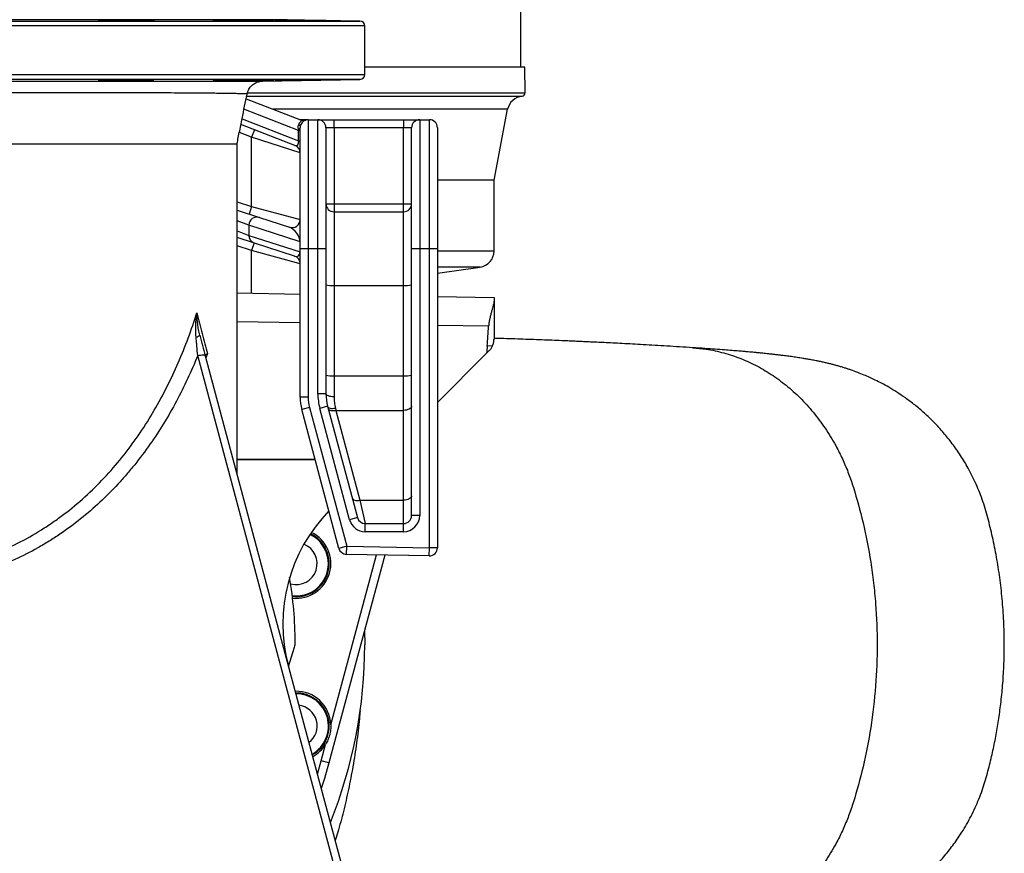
# Model space of a CAD drawing. Header units: millimetres. Extents: x 7128 to 13221, y 1378 to 18140.
# Tile 5 of 11: x 10174 to 13221, y 2758 to 5337. Entities that reach past the tile are written whole.
import ezdxf

# ---------------------------------------------------------------- set-up
doc = ezdxf.new("R2010")
doc.units = ezdxf.units.MM
doc.header["$LTSCALE"] = 5

msp = doc.modelspace()

# ---------------------------------------------------------------- linework, layer by layer
at = {"color": 7, "linetype": 'Continuous', "lineweight": 25}
for p, q in [((11724.3, 5190.3), (11724.3, 12905.5)), ((10545.4, 5333.7), (10545.4, 5335.7)), ((10890.2, 5334.3), (10890.2, 5335.7)), ((11227, 5333.1), (10986.5, 5337.3)), ((11241.8, 5167.5), (11241.8, 5318.1)), ((11736.8, 5190.3), (11241.8, 5190.3)), ((11738.2, 5110.5), (11736.8, 5190.3)), ((10545.4, 5150), (10545.4, 5151.9)), ((10890.2, 5150), (10890.2, 5151.4)), ((10925.6, 5147.3), (11227, 5152.5)), ((10874.7, 5092.5), (11043.1, 5027.3)), ((11641.8, 4840.3), (11684, 5060)), ((11066.8, 5027.8), (11041.8, 5027.8)), ((11066.8, 5027.8), (11066.8, 4627.8)), ((11066.8, 5027.8), (11096.8, 5027.8)), ((11096.8, 4627.8), (11096.8, 5027.8)), ((11096.8, 5027.8), (11146.8, 5027.8)), ((11146.8, 5002.8), (11146.8, 5027.8)), ((11146.8, 5027.8), (11361.8, 5027.8)), ((11361.8, 5027.8), (11361.8, 5002.8)), ((11361.8, 5027.8), (11411.8, 5027.8)), ((11411.8, 5027.8), (11411.8, 4627.8)), ((11411.8, 5027.8), (11441.8, 5027.8)), ((11441.8, 4627.8), (11441.8, 5027.8)), ((11025.8, 4948.2), (10858.8, 5012.9)), ((10900.8, 4996.6), (10891.8, 4973.3)), ((11041.8, 4627.8), (11041.8, 5002.7)), ((11121.8, 5002.8), (11121.8, 4627.8)), ((11146.8, 5002.8), (11121.8, 5002.8)), ((11146.8, 5002.8), (11146.8, 4767.8)), ((11361.8, 5002.8), (11146.8, 5002.8)), ((11386.8, 5002.8), (11361.8, 5002.8)), ((11361.8, 4767.8), (11361.8, 5002.8)), ((11386.8, 4627.8), (11386.8, 5002.8)), ((11466.8, 5002.8), (11466.8, 4627.8)), ((11041.8, 4924.9), (10891.8, 4973.3)), ((10891.8, 4759.4), (10891.8, 4973.3)), ((11037.3, 4994.7), (11041.8, 4994.7)), ((11037.3, 4962.6), (11037.3, 4994.7)), ((10846.8, 3929.8), (10846.8, 4952.7)), ((11037.3, 4962.6), (11041.8, 4962.6)), ((11641.8, 4840.3), (11466.8, 4840.3)), ((11641.8, 4621.3), (11641.8, 4840.3)), ((10891.8, 4759.4), (10884, 4735.6)), ((10891.8, 4759.4), (11041.8, 4718.8)), ((11121.8, 4767.8), (11146.8, 4767.8)), ((11146.8, 4767.8), (11146.8, 4742.8)), ((11146.8, 4767.8), (11361.8, 4767.8)), ((11361.8, 4767.8), (11386.8, 4767.8)), ((11361.8, 4742.8), (11361.8, 4767.8)), ((10846.8, 4747.7), (10916.1, 4725.2)), ((10916.1, 4725.2), (11009, 4695)), ((11146.8, 4742.8), (11146.8, 4514.6)), ((11146.8, 4742.8), (11361.8, 4742.8)), ((11361.8, 4514.6), (11361.8, 4742.8)), ((11041.6, 4650.1), (10883.5, 4701.4)), ((10883.5, 4701.4), (10883.5, 4669.9)), ((10900.6, 4646.1), (10846.8, 4663.6)), ((10883.5, 4669.9), (11041.6, 4618.5)), ((10899.5, 4646.5), (10891.8, 4622.7)), ((11024.5, 4605.8), (10900.6, 4646.1)), ((11041.8, 4650.1), (11041.6, 4650.1)), ((11041.6, 4618.5), (11041.6, 4650.1)), ((11041.8, 4582.1), (10891.8, 4622.7)), ((11041.8, 4618.5), (11041.6, 4618.5)), ((11041.8, 4169.3), (11041.8, 4627.8)), ((11066.8, 4627.8), (11041.8, 4627.8)), ((11066.8, 4627.8), (11066.8, 4169.3)), ((11096.8, 4627.8), (11066.8, 4627.8)), ((11121.8, 4627.8), (11096.8, 4627.8)), ((11096.8, 4179.8), (11096.8, 4627.8)), ((11121.8, 4627.8), (11121.8, 4179.8)), ((11411.8, 4627.8), (11386.8, 4627.8)), ((11386.8, 3802.8), (11386.8, 4627.8)), ((11411.8, 4627.8), (11411.8, 3802.8)), ((11441.8, 4627.8), (11411.8, 4627.8)), ((11466.8, 4627.8), (11441.8, 4627.8)), ((11441.8, 3703.2), (11441.8, 4627.8)), ((11466.8, 4627.8), (11466.8, 3703.2)), ((11467.2, 4553.3), (11598.7, 4571.8)), ((11146.8, 4514.6), (11146.8, 4235.3)), ((11146.8, 4514.6), (11361.8, 4514.6)), ((11361.8, 4235.3), (11361.8, 4514.6)), ((10846.8, 4491.7), (11041.8, 4488.3)), ((11466.8, 4480.9), (11641.8, 4477.8)), ((11641.8, 4477.8), (11641.8, 4467.3)), ((11641.8, 4467.3), (11641.8, 4348.5)), ((11637.2, 4327.7), (11620.5, 4327.4)), ((10748.4, 4297.5), (11281.1, 2309.2)), ((11466.8, 4152.8), (11618.9, 4305)), ((11146.8, 4235.3), (11146.8, 4171.2)), ((11146.8, 4235.3), (11361.8, 4235.3)), ((11361.8, 4128.3), (11361.8, 4235.3)), ((11121.8, 4179.8), (11096.8, 4179.8)), ((11066.8, 4169.3), (11041.8, 4169.3)), ((11071, 4136.9), (11046.9, 4130.5)), ((11161.9, 3701.2), (11046.9, 4130.5)), ((11071, 4136.9), (11186, 3707.7)), ((11126.9, 4141), (11102.7, 4134.5)), ((11195.1, 3789.9), (11102.7, 4134.5)), ((11126.9, 4141), (11219.2, 3796.3)), ((11151, 4135.3), (11152.7, 4128.3)), ((11152.7, 4128.3), (11227.1, 3850.5)), ((11152.7, 4128.3), (11361.8, 4128.3)), ((11361.8, 3850.5), (11361.8, 4128.3)), ((11227.1, 3850.5), (11243.4, 3777.8)), ((11227.1, 3850.5), (11361.8, 3850.5)), ((11361.8, 3777.8), (11361.8, 3850.5)), ((11219.2, 3796.3), (11195.1, 3789.9)), ((11243.4, 3752.8), (11243.4, 3777.8)), ((11243.4, 3777.8), (11361.8, 3777.8)), ((11361.8, 3752.8), (11361.8, 3777.8)), ((11411.8, 3802.8), (11386.8, 3802.8)), ((11361.8, 3752.8), (11243.4, 3752.8)), ((11186, 3707.7), (11161.9, 3701.2)), ((11185.6, 3682.7), (11186, 3707.7)), ((11186, 3707.7), (11441.8, 3703.2)), ((11441.3, 3678.2), (11441.8, 3703.2)), ((11466.8, 3703.2), (11441.8, 3703.2)), ((11303.5, 3680.7), (11131.1, 3037.2)), ((11441.3, 3678.2), (11185.6, 3682.7)), ((11241.1, 3447.6), (11241.8, 3402.8)), ((11006.2, 3335.4), (11024.6, 3395.6)), ((11107, 3043.7), (11120.6, 3094.5)), ((11131.1, 3037.2), (11107, 3043.7)), ((11158.6, 2822.7), (11150.4, 2797.2))]:
    msp.add_line(p, q, dxfattribs=at)
at = {"color": 8, "linetype": 'Continuous', "lineweight": 25}
for p, q in [((8306.5, 5333.1), (11227, 5333.1)), ((10986.5, 5337.3), (8547, 5337.3)), ((11241.8, 5318.1), (8291.8, 5318.1)), ((8291.8, 5167.5), (11241.8, 5167.5)), ((11227, 5152.5), (8306.5, 5152.5)), ((10876.6, 5100.3), (11729, 5100.3)), ((10879, 5110.5), (11738.2, 5110.5)), ((11037.3, 4994.7), (10868.2, 5060.2)), ((11684, 5060), (10958.7, 5060)), ((10862.3, 5030.3), (11037.3, 4962.6)), ((10891.8, 4973.3), (10853.8, 4988)), ((10846.8, 4774), (10891.8, 4759.4)), ((10883.5, 4701.4), (10846.8, 4715.3)), ((10846.8, 4683.8), (10883.5, 4669.9)), ((10891.8, 4622.7), (10846.8, 4637.3)), ((10891.8, 4490.9), (10891.8, 4622.7)), ((11641.8, 4621.3), (11466.8, 4621.3)), ((11598.7, 4571.8), (11466.8, 4571.8)), ((11467.2, 4553.3), (11466.8, 4553.3)), ((11041.8, 4398.7), (10846.8, 4402.1)), ((11625.2, 4388.6), (11466.8, 4391.3)), ((10754.9, 4304.1), (10750.5, 4289.6)), ((10846.8, 3977.8), (11087.8, 3977.6)), ((11088.5, 3975), (10846.8, 3975.2)), ((11136.9, 3155.5), (11277.8, 3681.1)), ((11095.3, 3002.7), (11107, 3043.7))]:
    msp.add_line(p, q, dxfattribs=at)
at = {"color": 7, "linetype": 'Continuous', "lineweight": 25, "flags": 128}
for points in [[(10589.1, 5151.3), (10588.7, 5151.5), (10586.2, 5151.6), (10581.8, 5151.7), (10575.4, 5151.8), (10567.5, 5151.9), (10558, 5151.9), (10547.5, 5151.9), (10536, 5151.8), (10524, 5151.7), (10511.8, 5151.6), (10499.7, 5151.5), (10488.1, 5151.3), (10477.3, 5151.2), (10465.5, 5150.9), (10457.6, 5150.7), (10451.4, 5150.5), (10447.1, 5150.3), (10444.7, 5150.1), (10444.3, 5150), (10444.3, 5150)], [(11036.6, 4999), (11037.8, 4999.4), (11038.8, 4999.9), (11039.7, 5000.3), (11040.4, 5000.8), (11041, 5001.3), (11041.4, 5001.7), (11041.7, 5002.2), (11041.8, 5002.7)], [(10724.9, 4297.8), (10729.3, 4298.8), (10733.6, 4299.5), (10737.5, 4299.9), (10741, 4300), (10743.9, 4299.8), (10746.2, 4299.3), (10747.7, 4298.6), (10748.4, 4297.5)], [(11257.4, 2309.4), (11244.9, 2356.1), (11194.8, 2542.9), (10994.7, 3290.2), (10724.9, 4297.8)], [(11121.8, 4179.8), (11122.2, 4178.2), (11123.7, 4176.5), (11126, 4175.1), (11129.1, 4173.8), (11132.9, 4172.7), (11137.2, 4171.9), (11141.9, 4171.4), (11146.8, 4171.2)], [(11126.9, 4141), (11127.8, 4139.1), (11129.5, 4137.4), (11131.9, 4136), (11134.9, 4135), (11138.5, 4134.5), (11142.4, 4134.3), (11146.6, 4134.6), (11151, 4135.3)], [(11128.5, 4134.7), (11129.5, 4132.7), (11131.2, 4130.9), (11133.6, 4129.4), (11136.7, 4128.4), (11140.2, 4127.7), (11144.1, 4127.5), (11148.3, 4127.7), (11152.7, 4128.3)], [(11386.8, 4141.2), (11386.3, 4138.7), (11384.9, 4136.3), (11382.5, 4134.1), (11379.4, 4132.1), (11375.6, 4130.5), (11371.3, 4129.3), (11366.6, 4128.6), (11361.8, 4128.3)], [(11203, 3857), (11204, 3854.9), (11205.7, 3853.1), (11208.1, 3851.7), (11211.1, 3850.6), (11214.6, 3849.9), (11218.6, 3849.7), (11222.8, 3849.9), (11227.1, 3850.5)], [(11386.8, 3863.4), (11386.3, 3860.9), (11384.9, 3858.5), (11382.5, 3856.3), (11379.4, 3854.3), (11375.6, 3852.7), (11371.3, 3851.5), (11366.6, 3850.8), (11361.8, 3850.5)], [(11131.1, 3037.2), (11117.3, 2989.2), (11107.3, 2957.8)]]:
    msp.add_lwpolyline(points, dxfattribs=at)
at = {"color": 7, "linetype": 'Continuous', "lineweight": 25}
for centre, radius, start, end in [((11226.8, 5318.1), 15, 0, 89), ((11226.8, 5167.5), 15, 271, 0), ((11733.1, 5050.5), 50, 94.7276, 169.1145), ((11728.2, 5110.3), 10, 274.7276, 1), ((11052.1, 5050.6), 25, 248.8387, 287.0452), ((11066.8, 5002.8), 25, 90, 155.4826), ((11096.8, 5002.8), 25, 0, 90), ((11411.8, 5002.8), 25, 90, 180), ((11441.8, 5002.8), 25, 0, 90), ((11038, 5017.7), 7.53, 261.5076, 323.4983), ((11016.8, 4924.9), 25, 0, 68.8387), ((11146.8, 4767.8), 25, 180, 270), ((11361.8, 4767.8), 25, 270, 0), ((10908.5, 4701.4), 25, 72.3647, 179.9747), ((11016.8, 4718.8), 25, 252, 0), ((10908.3, 4669.6), 24.8, 179.5139, 251.8433), ((11016.8, 4582.1), 25, 0, 72), ((11591.8, 4621.3), 50, 278, 0), ((11140.6, 4587.9), 73.6, 255.2041, 274.8338), ((11368, 4587.9), 73.6, 265.1662, 284.7959), ((10713.2, 4388.4), 33.5, 281.4034, 303.2123), ((11140.6, 4308.6), 73.6, 255.2041, 274.8338), ((11368, 4308.6), 73.6, 265.1662, 284.7959), ((11271.8, 4179.8), 175, 180, 195), ((11271.8, 4179.8), 150, 180, 195), ((11191.8, 4169.3), 150, 180, 195), ((11191.8, 4169.3), 125, 180, 195), ((11488.4, 3467.4), 500, 135.6516, 194.9978), ((11243.4, 3802.8), 50, 195, 270), ((11243.4, 3802.8), 25, 195, 270), ((11361.8, 3802.8), 50, 270, 0), ((11361.8, 3802.8), 25, 270, 0), ((11029.5, 3654), 107.5, 264.1027, 64.0538), ((11029.5, 3654), 100, 292.5, 64.6869), ((11029.5, 3654), 65, 254.9033, 68.1425), ((11186, 3707.7), 25, 195, 269), ((11441.8, 3703.2), 25, 269, 0), ((9766.8, 3402.8), 1260, 0.3502, 9.5035), ((11029.5, 3654), 100, 263.1366, 292.5), ((10976.7, 3410.2), 50, 343.0087, 0.3502), ((9766.8, 3402.8), 1475, 338.1117, 0), ((11029.5, 3151.6), 107.5, 2.0839, 91.5478), ((11029.5, 3151.6), 100, 299.4779, 90.5178), ((11029.5, 3151.6), 65, 307.6218, 82.3739), ((11029.5, 3151.6), 107.5, 298.4479, 327.9161)]:
    msp.add_arc(centre, radius, start, end, dxfattribs=at)
at = {"color": 8, "linetype": 'Continuous', "lineweight": 25}
for centre, start, end in [((11029.5, 3654), 263.4778, 64.4985), ((11029.5, 3151.6), 299.1173, 90.8784)]:
    msp.add_arc(centre, 102.5, start, end, dxfattribs=at)
at = {"color": 7, "linetype": 'Continuous', "lineweight": 25}
for centre, major_axis, ratio, start_param, end_param in [((11016.8, 5010.7), (-16.4, 30.4), 0.421761, 3.951576, 4.104963), ((11016.8, 4978.5), (-16.4, 30.4), 0.421761, 2.682623, 3.951576), ((11016.8, 4666.2), (-20, 27.9), 0.526363, 3.780106, 5.662425), ((11016.8, 4634.6), (-20, 27.9), 0.526363, 2.520832, 3.780106), ((11541.8, 4927.5), (-1.8, 951.6), 0.105072, 4.029903, 4.110142)]:
    msp.add_ellipse(centre, major_axis=major_axis, ratio=ratio, start_param=start_param, end_param=end_param, dxfattribs=at)
for points, knots in [([(10444.3, 5335.7), (10442.1, 5335.7), (10440.1, 5335.7), (10436.2, 5335.8), (10434.4, 5335.9), (10429.3, 5336), (10426.4, 5336.1), (10422.8, 5336.2), (10421.8, 5336.3), (10420, 5336.4), (10419.3, 5336.4), (10418.1, 5336.5), (10417.7, 5336.5), (10417.1, 5336.6), (10417, 5336.7), (10417.1, 5336.7), (10417.3, 5336.8), (10417.8, 5336.8), (10418.1, 5336.8), (10418.6, 5336.9), (10418.9, 5336.9), (10420.5, 5337), (10422.5, 5337), (10426.2, 5337.1), (10427.6, 5337.1), (10430.7, 5337.2), (10432.3, 5337.2), (10435.8, 5337.2), (10437.7, 5337.2), (10441.7, 5337.2), (10443.8, 5337.2), (10450.3, 5337.2), (10455, 5337.2), (10462.4, 5337.2), (10464.9, 5337.2), (10470, 5337.1), (10472.6, 5337.1), (10477.8, 5337.1), (10480.4, 5337), (10485.7, 5337), (10488.3, 5336.9), (10493.5, 5336.9), (10496, 5336.8), (10499.8, 5336.8), (10501.1, 5336.8), (10503.6, 5336.7), (10504.8, 5336.7), (10510.9, 5336.6), (10515.5, 5336.5), (10521.9, 5336.4), (10524, 5336.4), (10527.8, 5336.3), (10529.6, 5336.2), (10533, 5336.1), (10534.6, 5336.1), (10537.5, 5336), (10538.9, 5336), (10542.4, 5335.8), (10544.2, 5335.7), (10545.4, 5335.7)], [0, 0, 0, 0, 0.03125, 0.03125, 0.0625, 0.0625, 0.125, 0.125, 0.15625, 0.15625, 0.1875, 0.1875, 0.21875, 0.21875, 0.25, 0.25, 0.28125, 0.28125, 0.296875, 0.296875, 0.3125, 0.3125, 0.375, 0.375, 0.40625, 0.40625, 0.4375, 0.4375, 0.46875, 0.46875, 0.5, 0.5, 0.5625, 0.5625, 0.59375, 0.59375, 0.625, 0.625, 0.65625, 0.65625, 0.6875, 0.6875, 0.71875, 0.71875, 0.734375, 0.734375, 0.75, 0.75, 0.8125, 0.8125, 0.84375, 0.84375, 0.875, 0.875, 0.90625, 0.90625, 0.9375, 0.9375, 1, 1, 1, 1]), ([(10545.4, 5335.7), (10551.3, 5335.6), (10556.9, 5335.4), (10564.6, 5335.3), (10567, 5335.2), (10571.4, 5335.1), (10573.5, 5335.1), (10577.3, 5334.9), (10579.1, 5334.9), (10582.1, 5334.8), (10583.5, 5334.7), (10585.8, 5334.6), (10586.7, 5334.6), (10588.2, 5334.5), (10588.7, 5334.4), (10589.3, 5334.3), (10589.4, 5334.3), (10589.1, 5334.2), (10588.7, 5334.1), (10587, 5334), (10585.1, 5333.9), (10581.5, 5333.9), (10580.8, 5333.9), (10579.2, 5333.8), (10578.4, 5333.8), (10575.7, 5333.8), (10573.8, 5333.8), (10570.6, 5333.8), (10569.5, 5333.8), (10567.2, 5333.7), (10566, 5333.7), (10562.4, 5333.7), (10559.8, 5333.7), (10554.4, 5333.7), (10551.6, 5333.7), (10547.2, 5333.7), (10545.7, 5333.7), (10542.7, 5333.8), (10541.2, 5333.8), (10536.6, 5333.8), (10533.5, 5333.8), (10528.7, 5333.8), (10527.1, 5333.8), (10523.9, 5333.9), (10522.2, 5333.9), (10514.1, 5333.9), (10507.7, 5334), (10499.7, 5334.1), (10498.1, 5334.1), (10495, 5334.2), (10493.5, 5334.2), (10488.9, 5334.3), (10486, 5334.3), (10481.7, 5334.4), (10480.3, 5334.4), (10477.5, 5334.5), (10476.1, 5334.5), (10472.1, 5334.6), (10469.6, 5334.6), (10466, 5334.7), (10464.9, 5334.7), (10462.7, 5334.8), (10461.6, 5334.8), (10458.5, 5334.9), (10456.7, 5334.9), (10454.1, 5335), (10453.3, 5335.1), (10451.8, 5335.1), (10451.1, 5335.1), (10449.1, 5335.2), (10446.9, 5335.3), (10445.5, 5335.4), (10444.8, 5335.5), (10444.6, 5335.6), (10444.4, 5335.6), (10444.3, 5335.6), (10444.3, 5335.7)], [0, 0, 0, 0, 0.0625, 0.0625, 0.09375, 0.09375, 0.125, 0.125, 0.15625, 0.15625, 0.1875, 0.1875, 0.21875, 0.21875, 0.25, 0.25, 0.28125, 0.28125, 0.3125, 0.3125, 0.375, 0.375, 0.390625, 0.390625, 0.40625, 0.40625, 0.4375, 0.4375, 0.453125, 0.453125, 0.46875, 0.46875, 0.5, 0.5, 0.53125, 0.53125, 0.546875, 0.546875, 0.5625, 0.5625, 0.59375, 0.59375, 0.609375, 0.609375, 0.625, 0.625, 0.6875, 0.6875, 0.703125, 0.703125, 0.71875, 0.71875, 0.75, 0.75, 0.765625, 0.765625, 0.78125, 0.78125, 0.8125, 0.8125, 0.828125, 0.828125, 0.84375, 0.84375, 0.875, 0.875, 0.890625, 0.890625, 0.90625, 0.90625, 0.9375, 0.96875, 0.96875, 0.984375, 0.984375, 1, 1, 1, 1]), ([(10822.6, 5335.7), (10820.1, 5335.7), (10817.5, 5335.7), (10812.6, 5335.8), (10810.2, 5335.9), (10805.6, 5336), (10803.3, 5336), (10798.9, 5336.1), (10796.8, 5336.1), (10792.9, 5336.2), (10791, 5336.3), (10787.4, 5336.4), (10784.2, 5336.5), (10781.4, 5336.5), (10778.9, 5336.6), (10777.8, 5336.7), (10774.9, 5336.8), (10773.6, 5336.9), (10772.5, 5336.9), (10772.3, 5337), (10772.2, 5337), (10772.4, 5337.1), (10772.9, 5337.1), (10773.4, 5337.1), (10774.5, 5337.2), (10775.3, 5337.2), (10777.1, 5337.2), (10778.1, 5337.2), (10779.9, 5337.2), (10780.5, 5337.2), (10781.8, 5337.2), (10782.5, 5337.2), (10786.2, 5337.2), (10789.6, 5337.2), (10795.4, 5337.2), (10797.5, 5337.2), (10801.7, 5337.1), (10806.2, 5337.1), (10810.9, 5337), (10815.8, 5337), (10818.3, 5336.9), (10825.9, 5336.9), (10831, 5336.8), (10838.9, 5336.7), (10841.6, 5336.6), (10846.8, 5336.5), (10849.3, 5336.5), (10854.4, 5336.4), (10856.9, 5336.4), (10861.9, 5336.3), (10864.3, 5336.2), (10868.9, 5336.1), (10871.2, 5336.1), (10874.4, 5336), (10875.5, 5336), (10877.6, 5336), (10878.6, 5335.9), (10883.6, 5335.8), (10887.1, 5335.7), (10890.2, 5335.7)], [0, 0, 0, 0, 0.03125, 0.03125, 0.0625, 0.0625, 0.09375, 0.09375, 0.125, 0.125, 0.15625, 0.15625, 0.1875, 0.21875, 0.21875, 0.25, 0.25, 0.3125, 0.3125, 0.34375, 0.34375, 0.375, 0.375, 0.40625, 0.40625, 0.4375, 0.4375, 0.46875, 0.46875, 0.484375, 0.484375, 0.5, 0.5, 0.5625, 0.5625, 0.59375, 0.59375, 0.625, 0.65625, 0.65625, 0.6875, 0.6875, 0.75, 0.75, 0.78125, 0.78125, 0.8125, 0.8125, 0.84375, 0.84375, 0.875, 0.875, 0.90625, 0.90625, 0.921875, 0.921875, 0.9375, 0.9375, 1, 1, 1, 1]), ([(10890.2, 5335.7), (10896.7, 5335.6), (10903.1, 5335.4), (10912.4, 5335.3), (10915.5, 5335.2), (10921.5, 5335.1), (10924.3, 5335.1), (10929.8, 5334.9), (10932.5, 5334.9), (10937.6, 5334.8), (10939.9, 5334.7), (10944.3, 5334.6), (10946.4, 5334.6), (10950.2, 5334.5), (10951.9, 5334.4), (10956.4, 5334.3), (10958.6, 5334.2), (10961.5, 5334), (10962, 5333.9), (10961.5, 5333.9), (10961.1, 5333.8), (10959.9, 5333.8), (10959.1, 5333.8), (10957.1, 5333.8), (10955.8, 5333.7), (10953, 5333.7), (10951.3, 5333.7), (10947.8, 5333.7), (10945.8, 5333.7), (10941.5, 5333.7), (10939.2, 5333.8), (10931.8, 5333.8), (10926.4, 5333.8), (10917.6, 5333.9), (10914.5, 5333.9), (10908.4, 5334), (10905.3, 5334.1), (10898.9, 5334.1), (10895.6, 5334.2), (10889.1, 5334.3), (10885.9, 5334.3), (10879.5, 5334.4), (10876.3, 5334.5), (10869.9, 5334.6), (10866.8, 5334.6), (10860.7, 5334.7), (10857.8, 5334.8), (10852.1, 5334.9), (10849.3, 5334.9), (10844, 5335.1), (10841.5, 5335.1), (10838, 5335.2), (10836.8, 5335.2), (10834.7, 5335.3), (10833.6, 5335.3), (10830.6, 5335.4), (10828.7, 5335.4), (10826.2, 5335.5), (10825.4, 5335.6), (10824, 5335.6), (10823.3, 5335.6), (10822.6, 5335.7)], [0, 0, 0, 0, 0.0625, 0.0625, 0.09375, 0.09375, 0.125, 0.125, 0.15625, 0.15625, 0.1875, 0.1875, 0.21875, 0.21875, 0.25, 0.25, 0.3125, 0.3125, 0.375, 0.375, 0.40625, 0.40625, 0.4375, 0.4375, 0.46875, 0.46875, 0.5, 0.5, 0.53125, 0.53125, 0.5625, 0.5625, 0.625, 0.625, 0.65625, 0.65625, 0.6875, 0.6875, 0.71875, 0.71875, 0.75, 0.75, 0.78125, 0.78125, 0.8125, 0.8125, 0.84375, 0.84375, 0.875, 0.875, 0.90625, 0.90625, 0.921875, 0.921875, 0.9375, 0.9375, 0.96875, 0.96875, 0.984375, 0.984375, 1, 1, 1, 1]), ([(11040.2, 5335.7), (11037.6, 5335.7), (11035, 5335.7), (11029.8, 5335.8), (11027.2, 5335.9), (11022, 5336), (11019.4, 5336), (11014.2, 5336.1), (11011.7, 5336.1), (11004.2, 5336.3), (10999.5, 5336.4), (10990.6, 5336.5), (10986.5, 5336.6), (10979.1, 5336.8), (10976, 5336.9), (10972, 5336.9), (10970.8, 5337), (10968.8, 5337), (10967.9, 5337.1), (10966.4, 5337.1), (10965.8, 5337.1), (10965, 5337.2), (10964.7, 5337.2), (10964.4, 5337.2), (10964.7, 5337.2), (10966, 5337.2), (10966.3, 5337.2), (10967, 5337.2), (10967.4, 5337.2), (10968.6, 5337.2), (10969.6, 5337.2), (10971.8, 5337.2), (10973, 5337.2), (10975.8, 5337.1), (10977.4, 5337.1), (10980.6, 5337.1), (10982.4, 5337), (10986.1, 5337), (10988.1, 5336.9), (10994.4, 5336.9), (10998.9, 5336.8), (11006.1, 5336.7), (11008.6, 5336.6), (11013.7, 5336.5), (11018.7, 5336.5), (11023.9, 5336.4), (11029.2, 5336.3), (11031.8, 5336.2), (11039.6, 5336.1), (11044.8, 5336), (11052.3, 5335.9), (11054.7, 5335.8), (11059.4, 5335.7), (11061.7, 5335.7), (11063.9, 5335.7)], [0, 0, 0, 0, 0.03125, 0.03125, 0.0625, 0.0625, 0.09375, 0.09375, 0.125, 0.125, 0.1875, 0.1875, 0.25, 0.25, 0.3125, 0.3125, 0.34375, 0.34375, 0.375, 0.375, 0.40625, 0.40625, 0.4375, 0.4375, 0.5, 0.5, 0.515625, 0.515625, 0.53125, 0.53125, 0.5625, 0.5625, 0.59375, 0.59375, 0.625, 0.625, 0.65625, 0.65625, 0.6875, 0.6875, 0.75, 0.75, 0.78125, 0.78125, 0.8125, 0.84375, 0.84375, 0.875, 0.875, 0.9375, 0.9375, 0.96875, 0.96875, 1, 1, 1, 1]), ([(11063.9, 5335.7), (11065.4, 5335.6), (11067, 5335.6), (11070.1, 5335.6), (11071.7, 5335.5), (11076.4, 5335.4), (11079.5, 5335.4), (11084.4, 5335.3), (11086, 5335.3), (11089.2, 5335.2), (11090.9, 5335.2), (11095.7, 5335.1), (11099, 5335.1), (11105.3, 5334.9), (11108.5, 5334.9), (11113.2, 5334.8), (11114.7, 5334.8), (11117.8, 5334.7), (11119.3, 5334.7), (11123.7, 5334.6), (11126.5, 5334.6), (11130.6, 5334.5), (11132, 5334.5), (11134.6, 5334.4), (11135.9, 5334.4), (11142.2, 5334.3), (11146.6, 5334.2), (11152.1, 5334.1), (11153.8, 5334), (11156.8, 5333.9), (11158.1, 5333.9), (11160.2, 5333.9), (11161.1, 5333.8), (11162.4, 5333.8), (11162.9, 5333.8), (11163.4, 5333.8), (11163.4, 5333.7), (11163, 5333.7), (11162.6, 5333.7), (11161.3, 5333.7), (11160.5, 5333.7), (11158.4, 5333.7), (11157.1, 5333.8), (11152.7, 5333.8), (11149.1, 5333.8), (11142.6, 5333.9), (11140.2, 5333.9), (11135.3, 5334), (11132.7, 5334.1), (11127.2, 5334.1), (11124.4, 5334.2), (11118.5, 5334.3), (11115.4, 5334.3), (11109.3, 5334.4), (11106.1, 5334.5), (11099.7, 5334.6), (11096.5, 5334.6), (11086.7, 5334.8), (11080.3, 5334.9), (11067.6, 5335.1), (11061.6, 5335.2), (11053, 5335.4), (11050.3, 5335.4), (11045, 5335.6), (11042.6, 5335.6), (11040.2, 5335.7)], [0, 0, 0, 0, 0.015625, 0.015625, 0.03125, 0.03125, 0.0625, 0.0625, 0.078125, 0.078125, 0.09375, 0.09375, 0.125, 0.125, 0.15625, 0.15625, 0.171875, 0.171875, 0.1875, 0.1875, 0.21875, 0.21875, 0.234375, 0.234375, 0.25, 0.25, 0.3125, 0.3125, 0.34375, 0.34375, 0.375, 0.375, 0.40625, 0.40625, 0.4375, 0.4375, 0.46875, 0.46875, 0.5, 0.5, 0.53125, 0.53125, 0.5625, 0.5625, 0.625, 0.625, 0.65625, 0.65625, 0.6875, 0.6875, 0.71875, 0.71875, 0.75, 0.75, 0.78125, 0.78125, 0.8125, 0.8125, 0.875, 0.875, 0.9375, 0.9375, 0.96875, 0.96875, 1, 1, 1, 1]), ([(10444.3, 5150), (10442.1, 5149.9), (10440.1, 5149.9), (10436.2, 5149.8), (10434.4, 5149.7), (10429.3, 5149.6), (10426.4, 5149.5), (10422.8, 5149.4), (10421.8, 5149.3), (10420, 5149.2), (10419.3, 5149.2), (10418.1, 5149.1), (10417.7, 5149.1), (10417.1, 5149), (10417, 5148.9), (10417.1, 5148.9), (10417.3, 5148.8), (10417.8, 5148.8), (10418.1, 5148.8), (10418.6, 5148.7), (10418.9, 5148.7), (10420.5, 5148.6), (10422.5, 5148.6), (10426.2, 5148.5), (10427.6, 5148.5), (10430.7, 5148.5), (10432.3, 5148.4), (10435.8, 5148.4), (10437.7, 5148.4), (10441.7, 5148.4), (10443.8, 5148.4), (10450.3, 5148.4), (10455, 5148.4), (10462.4, 5148.4), (10464.9, 5148.5), (10470, 5148.5), (10472.6, 5148.5), (10477.8, 5148.6), (10480.4, 5148.6), (10485.7, 5148.6), (10488.3, 5148.7), (10493.5, 5148.7), (10496, 5148.8), (10501.1, 5148.8), (10503.6, 5148.9), (10510.9, 5149), (10515.5, 5149.1), (10521.9, 5149.2), (10524, 5149.2), (10527.8, 5149.3), (10529.6, 5149.4), (10533, 5149.5), (10534.6, 5149.5), (10536.8, 5149.6), (10537.5, 5149.6), (10538.8, 5149.7), (10539.5, 5149.7), (10542.4, 5149.8), (10544.2, 5149.9), (10545.4, 5150)], [0, 0, 0, 0, 0.03125, 0.03125, 0.0625, 0.0625, 0.125, 0.125, 0.15625, 0.15625, 0.1875, 0.1875, 0.21875, 0.21875, 0.25, 0.25, 0.28125, 0.28125, 0.296875, 0.296875, 0.3125, 0.3125, 0.375, 0.375, 0.40625, 0.40625, 0.4375, 0.4375, 0.46875, 0.46875, 0.5, 0.5, 0.5625, 0.5625, 0.59375, 0.59375, 0.625, 0.625, 0.65625, 0.65625, 0.6875, 0.6875, 0.71875, 0.71875, 0.75, 0.75, 0.8125, 0.8125, 0.84375, 0.84375, 0.875, 0.875, 0.90625, 0.90625, 0.921875, 0.921875, 0.9375, 0.9375, 1, 1, 1, 1]), ([(10545.4, 5150), (10551.3, 5150.1), (10560.8, 5150.2), (10571.4, 5150.5), (10578.8, 5150.7), (10584.3, 5150.9), (10588, 5151.1), (10588.8, 5151.2), (10589.2, 5151.3)], [0, 0, 0, 0, 0.245381, 0.396299, 0.547216, 0.698145, 0.849074, 1, 1, 1, 1]), ([(10772.4, 5148.6), (10772.8, 5148.5), (10773.5, 5148.5), (10777, 5148.4), (10782, 5148.4), (10788.6, 5148.4), (10796.6, 5148.4), (10805.7, 5148.5), (10815.8, 5148.6), (10826.4, 5148.8), (10837.4, 5148.9), (10848.4, 5149.1), (10859, 5149.3), (10869, 5149.5), (10880.2, 5149.7), (10886.3, 5149.9), (10890.2, 5150)], [0, 0, 0, 0, 0.068396, 0.136782, 0.205167, 0.273545, 0.341923, 0.410299, 0.478676, 0.547059, 0.615442, 0.683836, 0.75223, 0.820633, 0.889037, 1, 1, 1, 1]), ([(10822.6, 5150), (10822.5, 5150), (10818.8, 5149.9), (10811.7, 5149.8), (10801.2, 5149.6), (10791.8, 5149.4), (10784.1, 5149.2), (10778.5, 5149), (10774.6, 5148.8), (10772.5, 5148.7), (10772.5, 5148.6), (10772.5, 5148.6)], [0, 0, 0, 0, 0.004859, 0.130436, 0.256012, 0.412697, 0.53828, 0.663864, 0.789448, 0.915032, 1, 1, 1, 1]), ([(10961.5, 5151.7), (10961.5, 5151.7), (10961.5, 5151.8), (10959, 5151.8), (10954.6, 5151.9), (10948.2, 5151.9), (10940.2, 5151.9), (10930.7, 5151.8), (10920.1, 5151.7), (10908.6, 5151.6), (10896.5, 5151.5), (10884.2, 5151.3), (10872.1, 5151.1), (10860.5, 5150.9), (10848.7, 5150.7), (10838.4, 5150.4), (10829.8, 5150.2), (10825.1, 5150.1), (10823, 5150), (10822.6, 5150)], [0, 0, 0, 0, 0.044482, 0.106132, 0.167782, 0.229425, 0.291068, 0.352709, 0.41435, 0.475995, 0.537639, 0.59929, 0.660941, 0.722601, 0.784261, 0.861195, 0.922858, 0.984521, 1, 1, 1, 1]), ([(10890.2, 5150), (10894.2, 5150), (10902.1, 5150.1), (10913.8, 5150.3), (10924.9, 5150.6), (10935.1, 5150.8), (10943.9, 5151), (10951.2, 5151.2), (10956.7, 5151.4), (10960.5, 5151.5), (10961.3, 5151.6), (10961.7, 5151.7)], [0, 0, 0, 0, 0.109195, 0.2183901, 0.3300474, 0.4417047, 0.5533688, 0.665033, 0.7766929, 0.8883528, 1, 1, 1, 1]), ([(10964.6, 5148.4), (10965, 5148.4), (10965.7, 5148.4), (10969.2, 5148.4), (10974.2, 5148.5), (10980.8, 5148.6), (10988.8, 5148.7), (10998, 5148.8), (11008, 5149), (11018.7, 5149.2), (11029.7, 5149.3), (11040.6, 5149.5), (11052.4, 5149.7), (11059.8, 5149.9), (11063.9, 5150)], [0, 0, 0, 0, 0.08133, 0.162651, 0.243973, 0.325295, 0.406617, 0.487948, 0.569279, 0.650623, 0.731967, 0.813322, 0.894676, 1, 1, 1, 1]), ([(11040.2, 5150), (11038.9, 5149.9), (11033.9, 5149.9), (11025.2, 5149.7), (11014.4, 5149.5), (11003.9, 5149.3), (10993.4, 5149.1), (10984.1, 5148.9), (10976.4, 5148.8), (10970.7, 5148.6), (10966.9, 5148.5), (10964.7, 5148.5), (10964.7, 5148.4), (10964.7, 5148.4)], [0, 0, 0, 0, 0.035822, 0.132993, 0.230165, 0.327346, 0.424527, 0.545796, 0.642954, 0.740113, 0.837272, 0.934432, 1, 1, 1, 1]), ([(11063.9, 5150), (11065.4, 5150), (11067, 5150), (11070.1, 5150.1), (11071.7, 5150.1), (11076.4, 5150.2), (11079.5, 5150.2), (11084.4, 5150.3), (11086, 5150.3), (11089.2, 5150.4), (11090.9, 5150.4), (11095.7, 5150.5), (11099, 5150.6), (11105.3, 5150.7), (11108.5, 5150.7), (11113.2, 5150.8), (11114.7, 5150.8), (11117.8, 5150.9), (11119.3, 5150.9), (11123.7, 5151), (11126.5, 5151), (11130.6, 5151.1), (11132, 5151.2), (11134.6, 5151.2), (11135.9, 5151.2), (11142.2, 5151.4), (11146.6, 5151.4), (11152.1, 5151.6), (11153.8, 5151.6), (11156.8, 5151.7), (11158.1, 5151.7), (11160.2, 5151.7), (11161.1, 5151.8), (11162.4, 5151.8), (11162.9, 5151.8), (11163.4, 5151.9), (11163.4, 5151.9), (11163, 5151.9), (11162.6, 5151.9), (11161.3, 5151.9), (11160.5, 5151.9), (11158.4, 5151.9), (11157.1, 5151.9), (11152.7, 5151.8), (11149.1, 5151.8), (11142.6, 5151.7), (11140.2, 5151.7), (11135.3, 5151.6), (11132.7, 5151.6), (11127.2, 5151.5), (11124.4, 5151.4), (11118.5, 5151.3), (11115.4, 5151.3), (11109.3, 5151.2), (11106.1, 5151.2), (11099.7, 5151.1), (11096.5, 5151), (11086.7, 5150.8), (11080.3, 5150.7), (11067.6, 5150.5), (11061.6, 5150.4), (11053, 5150.2), (11050.3, 5150.2), (11045, 5150.1), (11042.6, 5150), (11040.2, 5150)], [0, 0, 0, 0, 0.015625, 0.015625, 0.03125, 0.03125, 0.0625, 0.0625, 0.078125, 0.078125, 0.09375, 0.09375, 0.125, 0.125, 0.15625, 0.15625, 0.171875, 0.171875, 0.1875, 0.1875, 0.21875, 0.21875, 0.234375, 0.234375, 0.25, 0.25, 0.3125, 0.3125, 0.34375, 0.34375, 0.375, 0.375, 0.40625, 0.40625, 0.4375, 0.4375, 0.46875, 0.46875, 0.5, 0.5, 0.53125, 0.53125, 0.5625, 0.5625, 0.625, 0.625, 0.65625, 0.65625, 0.6875, 0.6875, 0.71875, 0.71875, 0.75, 0.75, 0.78125, 0.78125, 0.8125, 0.8125, 0.875, 0.875, 0.9375, 0.9375, 0.96875, 0.96875, 1, 1, 1, 1]), ([(9766.8, 5147.2), (9787.8, 5147.2), (9829.8, 5147.2), (9892.7, 5147.2), (9955.7, 5147.2), (10018.8, 5147.2), (10081.7, 5147.2), (10143, 5147.2), (10202.7, 5147.2), (10260.7, 5147.2), (10317.6, 5147.2), (10373.4, 5147.2), (10427.8, 5147.2), (10480.1, 5147.2), (10530.1, 5147.2), (10577.7, 5147.2), (10623.3, 5147.2), (10666.5, 5147.2), (10707.1, 5147.2), (10744.2, 5147.2), (10777.9, 5147.2), (10808, 5147.2), (10835.1, 5147.2), (10859.1, 5147.2), (10879.7, 5147.2), (10896.4, 5147.3), (10909.3, 5147.3), (10918.5, 5147.3), (10924.3, 5147.3), (10925.2, 5147.3), (10925.6, 5147.3)], [0, 0, 0, 0, 0.034795, 0.069618, 0.104415, 0.140217, 0.176048, 0.21185, 0.246791, 0.281757, 0.316697, 0.352602, 0.388534, 0.424439, 0.460254, 0.496096, 0.531911, 0.568773, 0.605665, 0.642528, 0.678229, 0.713957, 0.749658, 0.786411, 0.823195, 0.859949, 0.895381, 0.93084, 0.966271, 1, 1, 1, 1]), ([(10877.8, 5107), (10878.1, 5108.6), (10878.8, 5112.8), (10881.5, 5119.1), (10885.3, 5125.7), (10889.8, 5131.4), (10894.8, 5136.1), (10900, 5139.8), (10905.3, 5142.6), (10910.3, 5144.6), (10914.9, 5146), (10918.7, 5146.7), (10921.6, 5147.1), (10923.3, 5147.2), (10923.9, 5147.2), (10924, 5147.2)], [0, 0, 0, 0, 0.07114, 0.192028, 0.306603, 0.415187, 0.517761, 0.614019, 0.703372, 0.784896, 0.857226, 0.918097, 0.962754, 0.991307, 1, 1, 1, 1]), ([(10846.8, 4952.8), (10846.8, 4952.8), (10846.8, 4952.8), (10846.8, 4952.9), (10846.8, 4953.1), (10846.9, 4953.6), (10847.2, 4955.2), (10848.2, 4959.9), (10850.4, 4971), (10855.3, 4995.6), (10864.6, 5042.2), (10872.6, 5081.9), (10877.6, 5107)], [0, 0, 0, 0, 0.01019, 0.014776, 0.019112, 0.023658, 0.029542, 0.052697, 0.109985, 0.241563, 0.519631, 1, 1, 1, 1]), ([(11036.8, 5010.2), (11037.3, 5011.9), (11037.9, 5013.4), (11039, 5015.6), (11039.4, 5016.2), (11040.2, 5017.5), (11040.6, 5018.1), (11041.9, 5019.8), (11042.7, 5020.8), (11044.1, 5022.4), (11044.7, 5023.1), (11045.5, 5024.1), (11045.7, 5024.6), (11045.8, 5025.3), (11045.7, 5025.6), (11045, 5026.4), (11044.1, 5026.9), (11043.1, 5027.3)], [0, 0, 0, 0, 0.125, 0.125, 0.1875, 0.1875, 0.25, 0.25, 0.375, 0.375, 0.5, 0.5, 0.625, 0.625, 0.75, 0.75, 1, 1, 1, 1]), ([(11036.6, 4999), (11036.2, 5000.9), (11036.1, 5002.8), (11036.1, 5006.5), (11036.4, 5008.4), (11036.8, 5010.2)], [0, 0, 0, 0, 0.5, 0.5, 1, 1, 1, 1]), ([(11044, 5013.2), (11043.3, 5011.6), (11042.8, 5010), (11042, 5006.5), (11041.8, 5004.6), (11041.8, 5002.7)], [0, 0, 0, 0, 0.5, 0.5, 1, 1, 1, 1]), ([(9766.8, 4952.8), (9774.7, 4952.8), (9782.6, 4952.8), (9798.4, 4952.8), (9806.4, 4952.8), (9830.2, 4952.8), (9846, 4952.8), (9893.1, 4952.8), (9924.3, 4952.8), (9986, 4952.8), (10016.6, 4952.8), (10077.2, 4952.8), (10107.3, 4952.8), (10151.9, 4952.8), (10166.7, 4952.8), (10195.9, 4952.8), (10210.4, 4952.8), (10253.1, 4952.8), (10280.9, 4952.8), (10335.1, 4952.8), (10361.5, 4952.8), (10412.8, 4952.8), (10437.8, 4952.8), (10462, 4952.8)], [0, 0, 0, 0, 0.03125, 0.03125, 0.0625, 0.0625, 0.125, 0.125, 0.25, 0.25, 0.375, 0.375, 0.5, 0.5, 0.5625, 0.5625, 0.625, 0.625, 0.75, 0.75, 0.875, 0.875, 1, 1, 1, 1]), ([(10462, 4952.8), (10464, 4952.8), (10467.8, 4952.8), (10473.3, 4952.8), (10478.4, 4952.8), (10483.2, 4952.8), (10487.6, 4952.8), (10491.6, 4952.8), (10495.2, 4952.8), (10498.5, 4952.8), (10501.5, 4952.8), (10504.1, 4952.8), (10506.4, 4952.8), (10508.3, 4952.8), (10509.9, 4952.8), (10511.1, 4952.8), (10517.9, 4952.8), (10526.2, 4952.8), (10537.8, 4952.8), (10551.4, 4952.8), (10565.9, 4952.8), (10584.6, 4952.8), (10606.2, 4952.8), (10634.2, 4952.8), (10665.6, 4952.8), (10692.6, 4952.8), (10715.5, 4952.8), (10733.2, 4952.8), (10749.6, 4952.8), (10762.2, 4952.8), (10771.6, 4952.8), (10782.1, 4952.8), (10795.2, 4952.8), (10805.8, 4952.8), (10812.3, 4952.8), (10815.3, 4952.8), (10818.2, 4952.8), (10820.1, 4952.8), (10821, 4952.8)], [0, 0, 0, 0, 0.010925, 0.021198, 0.030815, 0.039771, 0.048069, 0.055712, 0.062702, 0.06904, 0.074728, 0.079765, 0.084154, 0.087895, 0.090988, 0.093434, 0.095233, 0.130764, 0.142654, 0.165169, 0.213673, 0.233417, 0.284693, 0.355867, 0.427353, 0.515932, 0.571052, 0.624999, 0.678726, 0.732676, 0.759838, 0.786481, 0.857666, 0.928982, 0.946763, 0.964524, 0.982269, 1, 1, 1, 1]), ([(10821, 4952.8), (10825.2, 4952.8), (10833.5, 4952.8), (10841.5, 4952.8), (10846.2, 4952.8), (10846.4, 4952.8), (10846.5, 4952.8)], [0, 0, 0, 0, 0.264668, 0.524589, 0.786557, 1, 1, 1, 1]), ([(11641.8, 4467.3), (11641.8, 4463.5), (11640.9, 4458.9), (11638.8, 4450.7), (11638, 4447.7), (11636.3, 4441.6), (11635.3, 4438.3), (11633.4, 4431.6), (11632.4, 4428.1), (11630.5, 4420.7), (11629.6, 4416.9), (11627.9, 4409.2), (11627.2, 4405.2), (11625.9, 4397), (11625.5, 4392.8), (11625.2, 4388.6)], [0, 0, 0, 0, 0.25, 0.25, 0.375, 0.375, 0.5, 0.5, 0.625, 0.625, 0.75, 0.75, 0.875, 0.875, 1, 1, 1, 1]), ([(9766.8, 3626.2), (9795.6, 3625.5), (9824.1, 3626.3), (9880.7, 3630.7), (9908.8, 3634.4), (9964.5, 3644.6), (9992.1, 3651), (10026.4, 3661), (10033.2, 3663), (10046.8, 3667.3), (10053.6, 3669.6), (10073.9, 3676.6), (10087.2, 3681.5), (10126.7, 3697.4), (10152.3, 3709.2), (10202.3, 3735), (10226.6, 3749.1), (10262.2, 3772), (10273.9, 3779.8), (10291.2, 3792.1), (10297, 3796.3), (10308.3, 3804.7), (10314, 3809), (10341.8, 3830.6), (10363.2, 3848.8), (10424.8, 3905.7), (10462.4, 3946.9), (10505.8, 4001.9), (10514.2, 4013), (10530.7, 4035.6), (10538.7, 4047), (10562, 4081.4), (10576.7, 4104.8), (10618.4, 4176.2), (10642.9, 4225.3), (10686.6, 4326), (10705.7, 4377.7), (10722.5, 4430.4)], [0, 0, 0, 0, 0.0625, 0.0625, 0.125, 0.125, 0.1875, 0.1875, 0.203125, 0.203125, 0.21875, 0.21875, 0.25, 0.25, 0.3125, 0.3125, 0.375, 0.375, 0.40625, 0.40625, 0.421875, 0.421875, 0.4375, 0.4375, 0.5, 0.5, 0.625, 0.625, 0.65625, 0.65625, 0.6875, 0.6875, 0.75, 0.75, 0.875, 0.875, 1, 1, 1, 1]), ([(10719.8, 4355.7), (10719.2, 4361.9), (10718.9, 4368.2), (10718.7, 4380.7), (10718.8, 4386.9), (10719.3, 4399.4), (10719.8, 4405.6), (10720.6, 4414.9), (10720.9, 4418), (10721.5, 4422.7), (10721.7, 4424.2), (10722.1, 4427.3), (10722.3, 4428.9), (10722.5, 4430.4)], [0, 0, 0, 0, 0.25, 0.25, 0.5, 0.5, 0.75, 0.75, 0.875, 0.875, 0.9375, 0.9375, 1, 1, 1, 1]), ([(10722.5, 4430.4), (10728.2, 4408.4), (10733.7, 4386.8), (10744.5, 4344.6), (10749.8, 4324.1), (10754.9, 4304.1)], [0, 0, 0, 0, 0.5, 0.5, 1, 1, 1, 1]), ([(10731.6, 4360.5), (10730, 4366.3), (10728.7, 4372.2), (10726.5, 4383.9), (10725.6, 4389.7), (10724.2, 4401.4), (10723.7, 4407.2), (10723.1, 4415.9), (10722.9, 4418.8), (10722.7, 4423.2), (10722.7, 4424.6), (10722.6, 4427.5), (10722.5, 4429), (10722.5, 4430.4)], [0, 0, 0, 0, 0.25, 0.25, 0.5, 0.5, 0.75, 0.75, 0.875, 0.875, 0.9375, 0.9375, 1, 1, 1, 1]), ([(10731.6, 4360.5), (10733, 4355.1), (10734.4, 4349.8), (10737.2, 4339.2), (10738.6, 4334), (10742.9, 4318.3), (10745.6, 4307.9), (10748.4, 4297.5)], [0, 0, 0, 0, 0.25, 0.25, 0.5, 0.5, 1, 1, 1, 1]), ([(10724.9, 4297.8), (10724.2, 4307.3), (10723.4, 4316.8), (10722.1, 4331.3), (10721.7, 4336.1), (10720.8, 4345.8), (10720.3, 4350.7), (10719.8, 4355.7)], [0, 0, 0, 0, 0.5, 0.5, 0.75, 0.75, 1, 1, 1, 1]), ([(11627.1, 4313.2), (11629.3, 4315.4), (11631.3, 4317.7), (11634.6, 4322.6), (11636.1, 4325.1), (11637.2, 4327.7)], [0, 0, 0, 0, 0.5, 0.5, 1, 1, 1, 1]), ([(11637.2, 4327.7), (11638.8, 4331.1), (11639.9, 4334.5), (11641, 4339.7), (11641.3, 4341.5), (11641.6, 4344.1), (11641.6, 4345), (11641.7, 4346.7), (11641.8, 4347.6), (11641.8, 4348.5)], [0, 0, 0, 0, 0.5, 0.5, 0.75, 0.75, 0.875, 0.875, 1, 1, 1, 1]), ([(12256.7, 4322.2), (12243.2, 4323), (12217.1, 4324.7), (12177.8, 4327.2), (12140.4, 4329.4), (12104.7, 4331.4), (12071, 4333.3), (12039.4, 4335), (12010.1, 4336.5), (11984, 4337.8), (11961.3, 4338.9), (11941.6, 4339.8), (11923.4, 4340.7), (11905.9, 4341.5), (11888.1, 4342.3), (11869.8, 4343), (11837.4, 4344.4), (11789.3, 4346.3), (11723.4, 4348.7), (11673.9, 4350.4), (11645.8, 4351.2), (11641.8, 4351.3)], [0, 0, 0, 0, 0.0779646, 0.1507536, 0.2183, 0.2811262, 0.3393937, 0.392921, 0.4416288, 0.4854855, 0.5207186, 0.5520205, 0.5797401, 0.6071216, 0.634951, 0.6632307, 0.6919626, 0.7847004, 0.8820721, 0.982928, 1, 1, 1, 1]), ([(10724.9, 4297.8), (10705.3, 4249.4), (10683.4, 4202.3), (10634.4, 4110.7), (10607.3, 4066.2), (10562.3, 4001.9), (10546.5, 3980.9), (10521.7, 3949.9), (10513.2, 3939.7), (10495.9, 3919.7), (10487.1, 3909.8), (10442.3, 3861.4), (10403.9, 3825.4), (10342, 3775.8), (10320.7, 3760.1), (10287.6, 3737.6), (10276.3, 3730.3), (10253.5, 3716.2), (10241.9, 3709.3), (10183.6, 3676.5), (10135.3, 3654.4), (10060.1, 3627.7), (10034.6, 3619.9), (9995.6, 3609.9), (9982.5, 3606.8), (9962.6, 3602.6), (9956, 3601.3), (9942.6, 3598.8), (9935.9, 3597.6), (9902.3, 3592.2), (9875.4, 3589), (9821.2, 3585.3), (9794, 3584.6), (9766.8, 3585.3)], [0, 0, 0, 0, 0.125, 0.125, 0.25, 0.25, 0.3125, 0.3125, 0.34375, 0.34375, 0.375, 0.375, 0.5, 0.5, 0.5625, 0.5625, 0.59375, 0.59375, 0.625, 0.625, 0.75, 0.75, 0.8125, 0.8125, 0.84375, 0.84375, 0.859375, 0.859375, 0.875, 0.875, 0.9375, 0.9375, 1, 1, 1, 1]), ([(10754.9, 4304.1), (10754.9, 4304), (10753.4, 4303.1), (10751.1, 4301.1), (10749.3, 4299), (10749.3, 4297.8), (10749.3, 4297.8)], [0, 0, 0, 0, 0.004471, 0.501506, 0.974811, 1, 1, 1, 1]), ([(12254.8, 2483.3), (12265.8, 2484), (12286.9, 2485.3), (12315, 2487.2), (12339.2, 2488.9), (12359.7, 2490.4), (12376.8, 2491.7), (12391, 2492.8), (12402.5, 2493.7), (12412.4, 2494.5), (12422, 2495.3), (12432, 2496.2), (12442.8, 2497.2), (12454.5, 2498.2), (12466.6, 2499.4), (12478.5, 2500.5), (12489.3, 2501.6), (12498.5, 2502.6), (12505.8, 2503.4), (12511.7, 2504), (12517.2, 2504.7), (12523.3, 2505.4), (12530.3, 2506.2), (12541.1, 2507.5), (12554.4, 2509.2), (12569.8, 2511.3), (12584.5, 2513.4), (12599.6, 2515.8), (12615.9, 2518.5), (12631.1, 2521.3), (12645.2, 2524.1), (12657.9, 2526.7), (12670.9, 2529.7), (12685.6, 2533.3), (12705.3, 2538.5), (12726.9, 2545), (12749.8, 2552.7), (12770.6, 2560.4), (12789.2, 2568), (12807.9, 2576.3), (12827.7, 2585.7), (12849.9, 2597.3), (12874.9, 2611.7), (12902.5, 2629.3), (12932.2, 2650.6), (12963.4, 2675.8), (12995, 2704.8), (13025.8, 2737.2), (13054.9, 2772.5), (13083.9, 2813.1), (13111.9, 2859.6), (13137, 2911.5), (13157.4, 2964.8), (13172.1, 3017.8), (13184.4, 3069), (13194.6, 3118.8), (13203.1, 3169.1), (13210.3, 3221.7), (13216, 3277.9), (13219.8, 3337.9), (13221.2, 3401.6), (13219.8, 3468.3), (13215.5, 3535.7), (13208.2, 3602), (13198.5, 3666.1), (13186.4, 3728), (13172.2, 3788), (13155.8, 3845.6), (13134.5, 3899.5), (13110.9, 3947), (13085.9, 3988.7), (13060.4, 4025.3), (13033.1, 4059.4), (13004.2, 4090.9), (12974.3, 4119.5), (12944.5, 4144.7), (12915.9, 4166.2), (12889, 4184.3), (12864.3, 4199.4), (12842, 4211.7), (12822.3, 4221.7), (12803.7, 4230.4), (12785.6, 4238.3), (12765.9, 4246.2), (12749, 4252.3), (12735.2, 4257), (12724.9, 4260.3), (12714.1, 4263.5), (12703, 4266.7), (12693, 4269.4), (12683, 4272), (12672.3, 4274.6), (12660.8, 4277.3), (12649.3, 4279.8), (12639, 4281.8), (12630.9, 4283.4), (12623.3, 4284.8), (12616.2, 4286.1), (12609.6, 4287.2), (12603.4, 4288.3), (12593.5, 4289.9), (12579.7, 4292), (12565.1, 4294.1), (12553.7, 4295.6), (12545.2, 4296.8), (12535.9, 4297.9), (12525.4, 4299.2), (12514.4, 4300.5), (12503.1, 4301.8), (12492.6, 4302.9), (12482.6, 4304), (12473.9, 4304.9), (12466.9, 4305.6), (12461.5, 4306.1), (12457.1, 4306.5), (12452.2, 4307), (12445.9, 4307.6), (12437.7, 4308.4), (12427.7, 4309.3), (12414.7, 4310.4), (12398.3, 4311.8), (12377.9, 4313.5), (12353.9, 4315.4), (12325.8, 4317.5), (12293.3, 4319.8), (12268.9, 4321.4), (12256.2, 4322.2)], [0, 0, 0, 0, 0.014234, 0.027121, 0.038637, 0.048791, 0.057588, 0.06503, 0.071111, 0.076267, 0.081281, 0.086875, 0.093049, 0.099802, 0.107135, 0.114762, 0.121589, 0.12751, 0.132524, 0.135828, 0.139191, 0.143195, 0.147843, 0.153134, 0.16477, 0.175272, 0.185154, 0.195342, 0.206029, 0.217444, 0.224534, 0.231692, 0.238821, 0.24544, 0.251559, 0.26077, 0.268756, 0.275532, 0.281144, 0.285782, 0.290755, 0.296468, 0.302944, 0.310199, 0.318241, 0.327079, 0.336619, 0.346379, 0.356304, 0.366411, 0.378797, 0.39143, 0.403784, 0.415721, 0.427092, 0.437909, 0.448686, 0.460153, 0.472345, 0.485306, 0.499101, 0.513659, 0.528523, 0.542919, 0.556893, 0.570512, 0.583836, 0.596833, 0.609302, 0.621363, 0.631191, 0.640827, 0.650281, 0.659566, 0.668685, 0.67728, 0.685151, 0.692304, 0.69875, 0.704503, 0.709587, 0.714127, 0.719271, 0.725417, 0.732611, 0.735951, 0.73948, 0.743199, 0.747179, 0.750978, 0.755519, 0.760818, 0.766744, 0.773665, 0.7796, 0.784794, 0.789714, 0.794373, 0.798773, 0.80292, 0.806954, 0.819408, 0.831448, 0.837278, 0.84294, 0.84921, 0.856364, 0.864401, 0.871336, 0.878322, 0.884448, 0.889693, 0.894056, 0.896951, 0.899275, 0.901998, 0.905749, 0.910529, 0.916341, 0.923185, 0.932479, 0.943182, 0.955281, 0.96878, 0.983694, 1, 1, 1, 1]), ([(12256.6, 4321.5), (12270.5, 4320.5), (12302.9, 4318.2), (12352.9, 4307), (12406, 4289.4), (12457, 4265.8), (12505.7, 4236.6), (12551.8, 4202), (12595, 4162.2), (12635, 4117.2), (12671.4, 4067.3), (12700.1, 4018.8), (12722.4, 3973.4), (12739.7, 3932.4), (12749.2, 3903.7), (12754, 3889.3)], [0, 0, 0, 0, 0.063681, 0.148366, 0.232263, 0.315672, 0.398871, 0.482134, 0.565738, 0.649968, 0.735134, 0.821578, 0.880126, 0.939549, 1, 1, 1, 1]), ([(11146.8, 4171.2), (11146.8, 4165), (11147.1, 4158.8), (11148.6, 4146.9), (11149.6, 4141), (11151, 4135.3)], [0, 0, 0, 0, 0.5, 0.5, 1, 1, 1, 1]), ([(12754, 3889.3), (12764.6, 3855.2), (12784.7, 3782.3), (12804.9, 3680.3), (12816.5, 3594.9), (12824.9, 3508.4), (12827.2, 3444.1), (12827.2, 3361.4), (12824.1, 3275.6), (12808.9, 3145.7), (12784.7, 3023.5), (12764.6, 2950.5), (12754, 2916.4)], [0.4946054, 0.4946054, 0.4946054, 0.4946054, 0.5112806, 0.5279559, 0.5362936, 0.5446312, 0.5613065, 0.5613065, 0.5780178, 0.5947291, 0.6114404, 0.6281517, 0.6281517, 0.6281517, 0.6281517]), ([(11227.5, 3198.8), (11226.9, 3190.8), (11224.2, 3157.4), (11216.8, 3099.6), (11205.6, 3026.4), (11191.9, 2955.6), (11176.4, 2887.6), (11164.5, 2844.1), (11158.6, 2822.7)], [0, 0, 0, 0, 0.061601, 0.255145, 0.446845, 0.635542, 0.820171, 1, 1, 1, 1]), ([(11136.9, 3155.5), (11137.1, 3150.2), (11136.9, 3144.9), (11136, 3136.9), (11135.6, 3134.3), (11134.6, 3129), (11134, 3126.4), (11132, 3118.6), (11130.2, 3113.6), (11127, 3106.3), (11125.9, 3103.9), (11123.4, 3099.1), (11122, 3096.8), (11120.6, 3094.5)], [0, 0, 0, 0, 0.25, 0.25, 0.375, 0.375, 0.5, 0.5, 0.75, 0.75, 0.875, 0.875, 1, 1, 1, 1]), ([(12754, 2916.4), (12749.2, 2901.9), (12739.7, 2873.3), (12722.5, 2832.2), (12700.2, 2786.8), (12671.4, 2738.3), (12635, 2688.4), (12595, 2643.5), (12551.8, 2603.6), (12505.7, 2569), (12457, 2539.9), (12406, 2516.2), (12353, 2498.7), (12302.3, 2487.3), (12269.3, 2484.9), (12254.7, 2483.9)], [0, 0, 0, 0, 0.060239, 0.119462, 0.177819, 0.26399, 0.348896, 0.432878, 0.516241, 0.599269, 0.682237, 0.765417, 0.849085, 0.933539, 1, 1, 1, 1])]:
    msp.add_open_spline(points, degree=3, knots=knots, dxfattribs=at)
at = {"color": 8, "linetype": 'Continuous', "lineweight": 25}
msp.add_open_spline([(10877.2, 5107.1), (10877.2, 5107.2), (10877.3, 5107.3), (10873.5, 5107.6), (10866.2, 5107.9), (10855.1, 5108.2), (10841.9, 5108.4), (10827.5, 5108.7), (10812.9, 5108.9), (10796.5, 5109.1), (10778.2, 5109.4), (10758.3, 5109.6), (10736.7, 5109.8), (10713.3, 5110), (10685.5, 5110.2), (10652.8, 5110.4), (10614.3, 5110.6), (10573, 5110.7), (10528.6, 5110.9), (10481.4, 5111), (10432.3, 5111), (10381.4, 5110.9), (10328.9, 5110.9), (10274.2, 5110.8), (10217.3, 5110.7), (10158.4, 5110.5), (10092.1, 5110.3), (10018.2, 5110.1), (9935.9, 5109.8), (9851.9, 5109.6), (9795.1, 5109.6), (9766.8, 5109.6)], degree=3, knots=[0, 0, 0, 0, 0.022652, 0.057798, 0.093964, 0.130159, 0.166325, 0.192617, 0.218908, 0.245383, 0.271857, 0.298148, 0.32444, 0.350912, 0.377385, 0.412549, 0.44774, 0.482904, 0.519075, 0.555274, 0.591445, 0.626891, 0.662364, 0.69781, 0.734279, 0.770778, 0.807247, 0.854869, 0.902491, 0.951246, 1, 1, 1, 1], dxfattribs=at)
at = {"color": 7, "linetype": 'Continuous', "lineweight": 25}
for points in [[(11620.5, 4327.4), (11620, 4319.9), (11619.5, 4312.5), (11618.9, 4305)], [(11627.1, 4313.2), (11624.6, 4310.6), (11621.9, 4307.9), (11618.9, 4305)]]:
    msp.add_open_spline(points, degree=3, dxfattribs=at)

doc.saveas('drawing.dxf')
